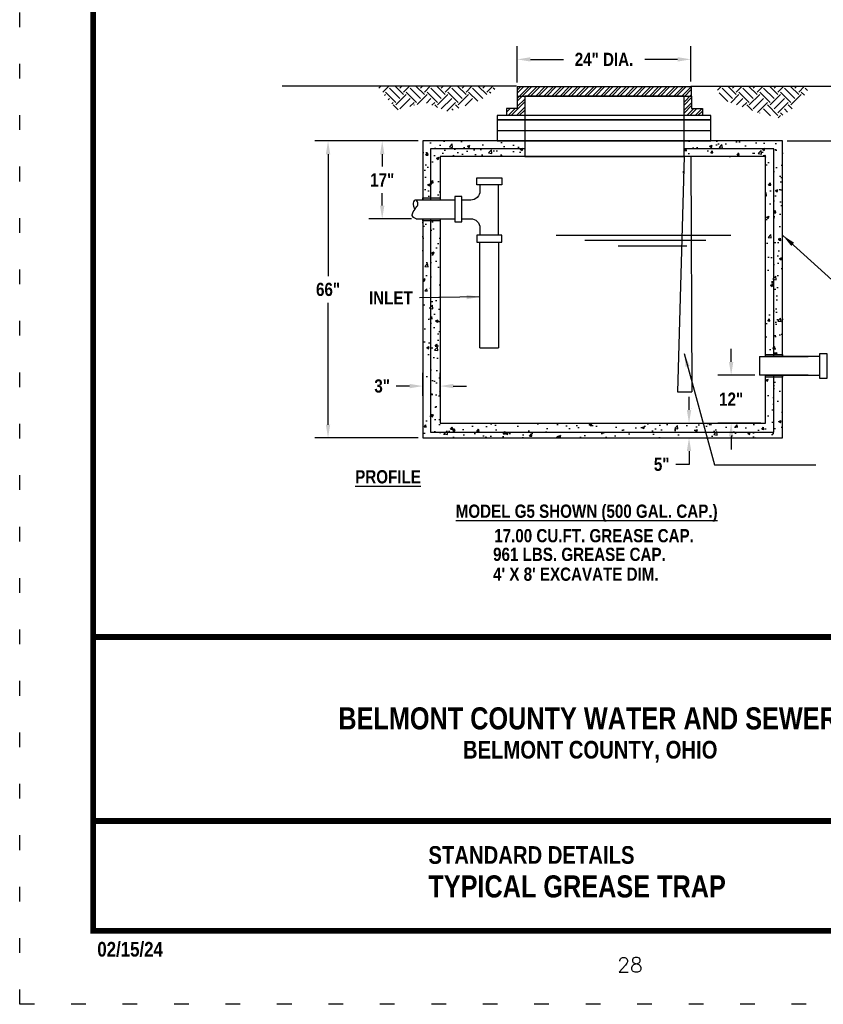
# Model space of a CAD drawing. Header units: feet. Extents: x 7.2 to 15.8, y 14.4 to 25.4.
# Tile 1 of 149: x 7.2 to 12.7, y 14.4 to 21.1. Entities that reach past the tile are written whole.
import ezdxf
from ezdxf.enums import TextEntityAlignment as Align

# ---------------------------------------------------------------- set-up
doc = ezdxf.new("R2010")
doc.units = ezdxf.units.FT
doc.header["$MEASUREMENT"] = 0
doc.linetypes.add('DOT2', pattern=[0.125, 0, -0.125])
doc.layers.get('0').update_dxf_attribs({"linetype": 'CONTINUOUS'})
doc.layers.get('DEFPOINTS').update_dxf_attribs({"linetype": 'CONTINUOUS'})
for name, color, linetype in [('BORDER', 7, 'CONTINUOUS'), ('CONCVAULT', 7, 'CONTINUOUS'), ('DIMENSIONS', 7, 'CONTINUOUS'), ('EARTH', 7, 'CONTINUOUS'), ('PAVEMENT', 9, 'CONTINUOUS'), ('TEXT', 7, 'CONTINUOUS'), ('WATERLINE-NOTES', 7, 'CONTINUOUS')]:
    doc.layers.add(name, color=color, linetype=linetype)
doc.styles.add('ROMANS', font='romans', dxfattribs={"height": 5})
doc.styles.add('TECHNICAL', font='techb___.ttf')
doc.dimstyles.get("Standard").update_dxf_attribs({"dimtxt": 0.18, "dimasz": 0.18, "dimexe": 0.18, "dimexo": 0.0625, "dimgap": 0.09, "dimtad": 0, "dimtih": 1, "dimtoh": 1, "dimdec": 4, "dimzin": 0, "dimdsep": 46, "dimtxsty": 'Standard', "dimcen": 0.09, "dimadec": 0, "dimazin": 0, "dimtfac": 1, "dimtdec": 4, "dimtofl": 0, "dimtmove": 0, "dimatfit": 3, "dimfxl": 1, "dimtolj": 1, "dimtzin": 0, "dimarcsym": 0})

# ---------------------------------------------------------------- blocks, each defined once
blk = doc.blocks.new('*D2')
at = {"layer": 'DEFPOINTS', "color": 0, "transparency": 16777216}
for p in [(11.8147, 20.8136), (10.6339, 20.6259), (11.8147, 20.6317)]:
    blk.add_point(p, dxfattribs=at)
at = {"layer": 'DIMENSIONS', "color": 0, "lineweight": -2, "transparency": 16777216}
for p, q in [((10.6339, 20.6571), (10.6339, 20.9036)), ((11.8147, 20.663), (11.8147, 20.9036)), ((10.7239, 20.8136), (10.9479, 20.8136)), ((11.7247, 20.8136), (11.5007, 20.8136))]:
    blk.add_line(p, q, dxfattribs=at)
at = {"layer": 'DIMENSIONS', "color": 0, "transparency": 16777216}
for points in [[(10.7239, 20.8286), (10.7239, 20.7986), (10.6339, 20.8136)], [(11.7247, 20.8286), (11.7247, 20.7986), (11.8147, 20.8136)]]:
    blk.add_solid(points, dxfattribs=at)
at = {"layer": 'DIMENSIONS', "color": 7, "transparency": 16777216, "insert": (11.2243, 20.8136), "char_height": 0.09, "attachment_point": 5, "style": 'TECHNICAL'}
blk.add_mtext('\\A1;24" DIA.', dxfattribs=at)
blk = doc.blocks.new('*D3')
at = {"layer": 'DEFPOINTS', "color": 0, "transparency": 16777216}
for p in [(9.3471, 20.2583), (9.9916, 20.2583), (9.9916, 18.2377)]:
    blk.add_point(p, dxfattribs=at)
at = {"layer": 'DIMENSIONS', "color": 0, "lineweight": -2, "transparency": 16777216}
for p, q in [((9.9603, 20.2583), (9.2571, 20.2583)), ((9.3471, 20.1683), (9.3471, 19.3389)), ((9.3471, 18.3277), (9.3471, 19.1571)), ((9.9603, 18.2377), (9.2571, 18.2377))]:
    blk.add_line(p, q, dxfattribs=at)
at = {"layer": 'DIMENSIONS', "color": 0, "transparency": 16777216}
for points in [[(9.3321, 20.1683), (9.3621, 20.1683), (9.3471, 20.2583)], [(9.3321, 18.3277), (9.3621, 18.3277), (9.3471, 18.2377)]]:
    blk.add_solid(points, dxfattribs=at)
at = {"layer": 'DIMENSIONS', "color": 7, "transparency": 16777216, "insert": (9.3471, 19.248), "char_height": 0.09, "attachment_point": 5, "style": 'TECHNICAL'}
blk.add_mtext('\\A1;66"', dxfattribs=at)
blk = doc.blocks.new('*D4')
at = {"layer": 'DEFPOINTS', "color": 0, "transparency": 16777216}
for p in [(11.7505, 18.338), (11.7556, 18.2377), (11.8024, 18.2377)]:
    blk.add_point(p, dxfattribs=at)
at = {"layer": 'DIMENSIONS', "color": 0, "lineweight": -2, "transparency": 16777216}
for p, q in [((11.8024, 18.428), (11.8024, 18.518)), ((11.7817, 18.338), (11.8924, 18.338)), ((11.7869, 18.2377), (11.8924, 18.2377)), ((11.8024, 18.1477), (11.8024, 18.0577)), ((11.8024, 18.0577), (11.7124, 18.0577))]:
    blk.add_line(p, q, dxfattribs=at)
at = {"layer": 'DIMENSIONS', "color": 0, "transparency": 16777216}
for points in [[(11.7874, 18.428), (11.8174, 18.428), (11.8024, 18.338)], [(11.7874, 18.1477), (11.8174, 18.1477), (11.8024, 18.2377)]]:
    blk.add_solid(points, dxfattribs=at)
at = {"layer": 'DIMENSIONS', "color": 7, "transparency": 16777216, "insert": (11.6164, 18.0577), "char_height": 0.09, "attachment_point": 5, "style": 'TECHNICAL'}
blk.add_mtext('\\A1;5"', dxfattribs=at)
blk = doc.blocks.new('*D5')
at = {"layer": 'DEFPOINTS', "color": 0, "transparency": 16777216}
for p in [(9.9916, 18.5906), (9.9916, 18.4972), (10.1091, 18.4972)]:
    blk.add_point(p, dxfattribs=at)
at = {"layer": 'DIMENSIONS', "color": 0, "lineweight": -2, "transparency": 16777216}
for p, q in [((9.9916, 18.5284), (9.9916, 18.6806)), ((10.1091, 18.5284), (10.1091, 18.6806)), ((9.9016, 18.5906), (9.8116, 18.5906)), ((10.1991, 18.5906), (10.2891, 18.5906))]:
    blk.add_line(p, q, dxfattribs=at)
at = {"layer": 'DIMENSIONS', "color": 0, "transparency": 16777216}
for points in [[(9.9016, 18.6056), (9.9016, 18.5756), (9.9916, 18.5906)], [(10.1991, 18.6056), (10.1991, 18.5756), (10.1091, 18.5906)]]:
    blk.add_solid(points, dxfattribs=at)
at = {"layer": 'DIMENSIONS', "color": 7, "transparency": 16777216, "insert": (9.7152, 18.5906), "char_height": 0.09, "attachment_point": 5, "style": 'TECHNICAL'}
blk.add_mtext('\\A1;3"', dxfattribs=at)
blk = doc.blocks.new('*D6')
at = {"layer": 'DEFPOINTS', "color": 0, "transparency": 16777216}
for p in [(9.7156, 20.2583), (9.9916, 20.2583), (9.946, 19.729)]:
    blk.add_point(p, dxfattribs=at)
at = {"layer": 'DIMENSIONS', "color": 0, "lineweight": -2, "transparency": 16777216}
for p, q in [((9.9603, 20.2583), (9.6256, 20.2583)), ((9.7156, 20.1683), (9.7156, 20.0843)), ((9.7156, 19.819), (9.7156, 19.903)), ((9.9147, 19.729), (9.6256, 19.729))]:
    blk.add_line(p, q, dxfattribs=at)
at = {"layer": 'DIMENSIONS', "color": 0, "transparency": 16777216}
for points in [[(9.7006, 20.1683), (9.7306, 20.1683), (9.7156, 20.2583)], [(9.7006, 19.819), (9.7306, 19.819), (9.7156, 19.729)]]:
    blk.add_solid(points, dxfattribs=at)
at = {"layer": 'DIMENSIONS', "color": 7, "transparency": 16777216, "insert": (9.7156, 19.9936), "char_height": 0.09, "attachment_point": 5, "style": 'TECHNICAL'}
blk.add_mtext('\\A1;17"', dxfattribs=at)
blk = doc.blocks.new('*D7')
at = {"layer": 'DEFPOINTS', "color": 0, "transparency": 16777216}
for p in [(12.4384, 20.2583), (13.365, 19.6144), (13.6874, 19.6144)]:
    blk.add_point(p, dxfattribs=at)
at = {"layer": 'DIMENSIONS', "color": 0, "lineweight": -2, "transparency": 16777216}
for p, q in [((12.4697, 20.2583), (13.7774, 20.2583)), ((13.6874, 20.1683), (13.6874, 20.0272)), ((13.6874, 19.7044), (13.6874, 19.8455)), ((13.3963, 19.6144), (13.7774, 19.6144))]:
    blk.add_line(p, q, dxfattribs=at)
at = {"layer": 'DIMENSIONS', "color": 0, "transparency": 16777216}
for points in [[(13.6724, 20.1683), (13.7024, 20.1683), (13.6874, 20.2583)], [(13.6724, 19.7044), (13.7024, 19.7044), (13.6874, 19.6144)]]:
    blk.add_solid(points, dxfattribs=at)
at = {"layer": 'DIMENSIONS', "color": 7, "transparency": 16777216, "insert": (13.6874, 19.9363), "char_height": 0.09, "attachment_point": 5, "style": 'TECHNICAL'}
blk.add_mtext('\\A1;19"', dxfattribs=at)
blk = doc.blocks.new('*D8')
at = {"layer": 'DEFPOINTS', "color": 0, "transparency": 16777216}
for p in [(12.0889, 18.6647), (12.281, 18.6647), (12.3222, 18.338)]:
    blk.add_point(p, dxfattribs=at)
at = {"layer": 'DIMENSIONS', "color": 0, "lineweight": -2, "transparency": 16777216}
for p, q in [((12.0889, 18.7547), (12.0889, 18.8447)), ((12.2497, 18.6647), (11.9989, 18.6647)), ((12.2909, 18.338), (11.9989, 18.338)), ((12.0889, 18.248), (12.0889, 18.158))]:
    blk.add_line(p, q, dxfattribs=at)
at = {"layer": 'DIMENSIONS', "color": 0, "transparency": 16777216}
for points in [[(12.0739, 18.7547), (12.1039, 18.7547), (12.0889, 18.6647)], [(12.0739, 18.248), (12.1039, 18.248), (12.0889, 18.338)]]:
    blk.add_solid(points, dxfattribs=at)
at = {"layer": 'DIMENSIONS', "color": 7, "transparency": 16777216, "insert": (12.0889, 18.5014), "char_height": 0.09, "attachment_point": 5, "style": 'TECHNICAL'}
blk.add_mtext('\\A1;12"', dxfattribs=at)

msp = doc.modelspace()

# ---------------------------------------------------------------- hatches: boundary and pattern name
at = {"layer": 'CONCVAULT'}
h = msp.add_hatch(dxfattribs=at)
h.set_pattern_fill('STEEL', color=256, scale=0.3125, style=0)
h.set_pattern_definition([(45, (5.598217, 14.443078), (-0.02762136, 0.02762136), []), (45, (5.598217, 14.46261), (-0.02762136, 0.02762136), [])])
h.paths.add_polyline_path([(10.63387, 20.47932), (10.56093, 20.47932), (10.56093, 20.43173), (10.68502, 20.43173), (10.68502, 20.5631), (10.63387, 20.5631)])
h.paths.add_polyline_path([(11.8203, 20.5631), (11.8203, 20.62589), (10.63387, 20.62589), (10.63387, 20.5631)])
h.paths.add_polyline_path([(11.8203, 20.5631), (11.76845, 20.5631), (11.76845, 20.43173), (11.89324, 20.43173), (11.89324, 20.47932), (11.8203, 20.47932)])
h = msp.add_hatch(dxfattribs=at)
h.set_pattern_fill('AR-CONC', color=256, scale=0.025, style=0)
h.set_pattern_definition([(50, (5.59822, 14.44308), (0.179315, -0.015688), [0.01875, -0.20625]), (355, (5.59822, 14.44308), (-0.034688, 0.188048), [0.015, -0.165]), (100.4514, (5.61316, 14.44177), (0.1446273, 0.17236), [0.015935, -0.1752855]), (46.1842, (5.59822, 14.49308), (0.26681, -0.04138), [0.028125, -0.309375]), (96.6356, (5.62045, 14.48963), (0.233666, 0.2435295), [0.0239026, -0.262928]), (351.1842, (5.59822, 14.49308), (0.2336655, 0.24353), [0.0225, -0.2475]), (21, (5.62322, 14.48058), (0.1492268, -0.1006547), [0.01875, -0.20625]), (326, (5.62322, 14.48058), (0.060829, 0.1812875), [0.015, -0.165]), (71.4514, (5.63565, 14.47219), (0.2100557, 0.0806326), [0.015935, -0.1752855]), (37.5, (5.598217, 14.44308), (0.00303996, 0.08322346), [0, -0.163, 0, -0.1675, 0, -0.165625]), (7.5, (5.59822, 14.44308), (0.0657674, 0.0986029), [0, -0.0955, 0, -0.15925, 0, -0.063125]), (327.5, (5.54247, 14.44308), (0.1334556, -0.0056387), [0, -0.0625, 0, -0.195, 0, -0.25875]), (317.5, (5.51747, 14.44308), (0.1457965, 0.0250262), [0, -0.08125, 0, -0.1295, 0, -0.18375])])
h.paths.add_polyline_path([(10.68502, 20.2044), (10.68502, 20.25829), (10.49832, 20.25829), (9.99156, 20.25829), (9.99156, 19.8712), (10.04408, 19.8712), (10.04408, 20.2044)])
h.paths.add_polyline_path([(10.68502, 20.15301), (10.68502, 20.2044), (10.04408, 20.2044), (10.04408, 19.8712), (10.10909, 19.8712), (10.10909, 20.15301)], flags=17)
h.paths.add_polyline_path([(12.37967, 20.2044), (12.37967, 18.80646), (12.43843, 18.80646), (12.43843, 20.25829), (11.76845, 20.25829), (11.76845, 20.2044)])
h.paths.add_polyline_path([(12.32216, 20.15301), (12.32216, 18.80646), (12.37967, 18.80646), (12.37967, 20.2044), (11.76845, 20.2044), (11.76845, 20.15301)], flags=17)
h.paths.add_polyline_path([(12.37967, 18.65019), (12.32216, 18.65019), (12.32216, 18.33797), (10.10909, 18.33797), (10.10909, 19.71397), (10.04408, 19.71397), (10.04408, 18.27656), (12.37967, 18.27656)], flags=16)
h.paths.add_polyline_path([(12.43843, 18.65019), (12.37967, 18.65019), (12.37967, 18.27656), (10.04408, 18.27656), (10.04408, 19.71397), (9.99156, 19.71397), (9.99156, 18.2377), (12.43843, 18.2377)])
h = msp.add_hatch(color=256, dxfattribs=at)
h.paths.add_polyline_path([(10.10909, 19.85618), (10.10909, 19.8712), (10.04408, 19.8712), (10.04408, 19.85618)])
h.paths.add_polyline_path([(9.99156, 19.8712), (9.99156, 19.85618), (10.04408, 19.85618), (10.04408, 19.8712)])
h.paths.add_polyline_path([(9.99156, 19.729), (9.99156, 19.71397), (10.04408, 19.71397), (10.04408, 19.729)])
h.paths.add_polyline_path([(10.10909, 19.71397), (10.10909, 19.729), (10.04408, 19.729), (10.04408, 19.71397)])
h = msp.add_hatch(color=256, dxfattribs=at)
h.paths.add_polyline_path([(12.37967, 18.80646), (12.37967, 18.79192), (12.43843, 18.79192), (12.43843, 18.80646)])
h.paths.add_polyline_path([(12.32216, 18.80646), (12.32216, 18.79192), (12.37967, 18.79192), (12.37967, 18.80646)])
h.paths.add_polyline_path([(12.32216, 18.66474), (12.32216, 18.65019), (12.37967, 18.65019), (12.37967, 18.66474)])
h.paths.add_polyline_path([(12.37967, 18.66474), (12.37967, 18.65019), (12.43843, 18.65019), (12.43843, 18.66474)])
at = {"layer": 'EARTH'}
h = msp.add_hatch(dxfattribs=at)
h.set_pattern_fill('EARTH', color=256, scale=0.4, angle=45, style=0)
h.set_pattern_definition([(45, (6.75, 14.9347), (5e-17, 0.1414214), [0.1, -0.1]), (45, (6.72348, 14.96121), (5e-17, 0.1414214), [0.1, -0.1]), (45, (6.69697, 14.98773), (5e-17, 0.1414214), [0.1, -0.1]), (135, (6.69697, 15.00541), (-0.1414214, 6e-17), [0.1, -0.1]), (135, (6.72348, 15.03192), (-0.1414214, 6e-17), [0.1, -0.1]), (135, (6.75, 15.05844), (-0.1414214, 6e-17), [0.1, -0.1])])
h.paths.add_polyline_path([(10.5065, 20.63175), (9.67809, 20.63175), (9.81665, 20.46775), (10.00529, 20.52078), (10.16446, 20.45597), (10.41205, 20.54435)])
h.paths.add_polyline_path([(12.62859, 20.63175), (11.9807, 20.63175), (12.03321, 20.53845), (12.25722, 20.45597), (12.41049, 20.41473), (12.54608, 20.5031)])
h.paths.add_polyline_path([(13.37431, 20.63175), (13.07737, 20.63175), (13.12969, 20.56202), (13.33013, 20.45597), (13.41855, 20.5031)])

# ---------------------------------------------------------------- linework, layer by layer
for points in [[(11.76845, 20.15301), (11.71845, 20.15301)], [(11.76845, 20.15301), (11.72433, 18.55145)], [(11.81482, 20.15301), (11.82078, 18.55145)], [(11.76207, 20.05301), (11.76207, 20.03894)], [(11.72433, 18.55145), (11.82078, 18.55145)], [(11.8212, 18.43834), (11.8212, 18.43797)]]:
    msp.add_lwpolyline(points)
at = {"layer": 'BORDER', "const_width": 0.04}
msp.add_lwpolyline([(7.75, 14.88376), (7.75, 24.88376), (15.25, 24.88376), (15.25, 14.88376)], close=True, dxfattribs=at)
for points in [[(7.75, 16.88375), (15.25, 16.88375)], [(7.75, 15.63048), (15.25, 15.63048)]]:
    msp.add_lwpolyline(points, dxfattribs=at)
at = {"layer": 'CONCVAULT'}
for points in [[(10.63387, 20.5631), (11.8203, 20.5631), (11.8203, 20.62589), (10.63387, 20.62589)], [(10.68502, 20.15301), (11.76845, 20.15301), (11.76845, 20.56285), (10.68502, 20.56285)], [(10.49832, 20.40332), (11.95002, 20.40332), (11.95002, 20.43173), (10.49832, 20.43173)], [(10.49832, 20.25829), (11.94998, 20.25829), (11.94998, 20.40332), (10.49832, 20.40332)], [(10.5298, 19.9595), (10.35805, 19.95928), (10.35805, 20.00664), (10.52953, 20.00664)], [(9.99156, 19.8712), (10.10909, 19.8712), (10.10909, 19.85618), (9.99156, 19.85618)], [(10.25757, 19.70779), (10.25779, 19.87954), (10.21043, 19.87954), (10.21043, 19.70806)], [(9.99156, 19.729), (10.10909, 19.729), (10.10909, 19.71397), (9.99156, 19.71397)], [(10.5298, 19.61715), (10.35805, 19.61737), (10.35805, 19.57001), (10.52953, 19.57001)], [(12.32216, 18.80646), (12.43843, 18.80646), (12.43843, 18.79192), (12.32216, 18.79192)], [(12.73999, 18.81313), (12.74021, 18.64138), (12.69284, 18.64138), (12.69284, 18.81286)], [(12.32216, 18.66474), (12.43843, 18.66474), (12.43843, 18.65019), (12.32216, 18.65019)]]:
    msp.add_lwpolyline(points, close=True, dxfattribs=at)
for points in [[(10.63387, 20.5631), (10.63387, 20.47932), (10.56093, 20.47932), (10.56093, 20.43173)], [(11.8203, 20.5631), (11.8203, 20.47932), (11.89324, 20.47932), (11.89324, 20.43173)], [(10.49832, 20.3308), (11.94998, 20.3308)], [(12.43843, 18.79192), (12.43843, 20.25829), (9.99156, 20.25829), (9.99156, 19.85618)], [(10.68502, 20.2044), (10.04408, 20.2044), (10.04408, 19.85618)], [(12.37967, 18.79192), (12.37967, 20.2044), (11.76845, 20.2044)], [(12.32216, 18.79192), (12.32216, 20.15301), (10.10909, 20.15301), (10.10909, 19.85618)], [(10.50738, 19.61718), (10.50738, 19.95947)], [(10.21043, 19.85618), (9.94597, 19.85618)], [(9.94597, 19.729), (10.21043, 19.729)], [(9.99156, 19.729), (9.99156, 18.2377), (12.43843, 18.2377), (12.43843, 18.66474)], [(10.04408, 19.729), (10.04408, 18.27656), (12.37967, 18.27656), (12.37967, 18.66474)], [(10.10909, 19.729), (10.10909, 18.33797), (12.32216, 18.33797), (12.32216, 18.66474)], [(10.3802, 18.85145), (10.3802, 19.57001), (10.50738, 19.57001), (10.50738, 18.85145)], [(10.3802, 18.85145), (10.50738, 18.85145)], [(12.28096, 18.79192), (12.61334, 18.79192)], [(12.28096, 18.79192), (12.28096, 18.66474)], [(12.69284, 18.79192), (12.42839, 18.79192)], [(12.61334, 18.66474), (12.28096, 18.66474)], [(12.42839, 18.66474), (12.69284, 18.66474)]]:
    msp.add_lwpolyline(points, dxfattribs=at)
for points in [[(10.3802, 19.9593), (10.3802, 19.91868, -0.4142136), (10.3177, 19.85618), (10.25776, 19.85618)], [(10.2576, 19.729), (10.3177, 19.729, -0.4142136), (10.3802, 19.6665), (10.3802, 19.61734)]]:
    msp.add_lwpolyline(points, format="xyb", dxfattribs=at)
at = {"layer": 'CONCVAULT', "color": 9}
for points in [[(12.08577, 19.61436), (10.89809, 19.61436)], [(11.91703, 19.58193), (11.0928, 19.58193)], [(11.78723, 19.54301), (11.31995, 19.54301)]]:
    msp.add_lwpolyline(points, dxfattribs=at)
at = {"layer": 'CONCVAULT'}
msp.add_spline([(9.94597, 19.729), (9.92007, 19.75051), (9.92635, 19.77553), (9.95143, 19.8118), (9.95714, 19.82348), (9.95618, 19.84518), (9.94597, 19.85618), (9.93271, 19.85062), (9.92675, 19.83602), (9.92868, 19.8148), (9.93736, 19.79118)], degree=3, dxfattribs=at)
at = {"layer": 'DEFPOINTS', "linetype": 'DOT2', "ltscale": 2}
msp.add_lwpolyline([(7.25, 14.38376), (7.25, 25.38376), (15.75, 25.38376), (15.75, 14.38376)], close=True, dxfattribs=at)
at = {"layer": 'PAVEMENT'}
for points in [[(10.62824, 20.63175), (9.03456, 20.63175)], [(11.81467, 20.63175), (13.43742, 20.63175)]]:
    msp.add_lwpolyline(points, dxfattribs=at)

# ---------------------------------------------------------------- texts
at = {"layer": 'DIMENSIONS', "color": 7, "insert": (9.92328, 19.14569), "char_height": 0.09, "attachment_point": 9, "style": 'TECHNICAL'}
msp.add_mtext('INLET', dxfattribs=at)
at = {"layer": 'TEXT', "color": 7, "style": 'TECHNICAL'}
for s, height, p in [('%%UPROFILE', 0.09, (9.53183, 17.92837)), ('%%UMODEL G5 SHOWN (500 GAL. CAP.)', 0.09, (10.21556, 17.69436)), ('17.00 CU.FT. GREASE CAP.', 0.09, (10.47768, 17.52764)), ('961 LBS. GREASE CAP.', 0.09, (10.46974, 17.40063)), ("4' X 8' EXCAVATE DIM.", 0.09, (10.46974, 17.26567)), ('BELMONT COUNTY, OHIO', 0.1203954, (10.26436, 16.05587)), ('STANDARD DETAILS', 0.1203954, (10.03, 15.33971))]:
    msp.add_text(s, height=height, dxfattribs=at).set_placement(p)
for s, p in [('BELMONT COUNTY WATER AND SEWER DISTRICT', (13.65422, 16.32944)), ('TYPICAL GREASE TRAP', (12.05259, 15.18597))]:
    msp.add_text(s, height=0.15, dxfattribs=at).set_placement(p, align=Align.MIDDLE_RIGHT)
at = {"layer": 'TEXT', "style": 'ROMANS'}
msp.add_text('28', height=0.1, dxfattribs=at).set_placement((11.31527, 14.60161))
at = {"layer": 'WATERLINE-NOTES', "style": 'TECHNICAL'}
msp.add_text('02/15/24', height=0.1, dxfattribs=at).set_placement((7.77793, 14.70834))

# ---------------------------------------------------------------- dimensions: what is measured, and where the dimension line sits
at = {"layer": 'DIMENSIONS'}
dim = msp.add_linear_dim(base=(11.81467, 20.81364), p1=(10.63387, 20.62589), p2=(11.81467, 20.63175), text='24" DIA.', dimstyle='Standard', override={"dimscale": 0.5, "dimtxsty": 'TECHNICAL', "dimclrt": 7}, dxfattribs=at)
dim.commit()
dim.dimension.update_dxf_attribs({"geometry": '*D2', "text_midpoint": (11.22427, 20.81364)})
for p1, p2, distance, text, picture, middle in [((9.99156, 18.2377), (9.99156, 20.25829), 0.64447, '66"', '*D3', (9.3471, 19.248)), ((10.10909, 18.4972), (9.99156, 18.4972), -0.09338, '3"', '*D5', (9.71518, 18.59058))]:
    dim = msp.add_aligned_dim(p1=p1, p2=p2, distance=distance, text=text, dimstyle='Standard', override={"dimscale": 0.5, "dimtxsty": 'TECHNICAL', "dimclrt": 7}, dxfattribs=at)
    dim.commit()
    dim.dimension.update_dxf_attribs({"geometry": picture, "text_midpoint": middle})
for base, p1, p2, text, picture, middle in [((9.71565, 20.25829), (9.94597, 19.729), (9.99156, 20.25829), '17"', '*D6', (9.71565, 19.99364)), ((13.68744, 19.61436), (12.43843, 20.25829), (13.36503, 19.61436), '19"', '*D7', (13.68744, 19.93633)), ((11.80236, 18.2377), (11.75045, 18.33797), (11.75564, 18.2377), '5"', '*D4', (11.61637, 18.0577))]:
    dim = msp.add_linear_dim(base=base, p1=p1, p2=p2, angle=90, text=text, dimstyle='Standard', override={"dimscale": 0.5, "dimtxsty": 'TECHNICAL', "dimclrt": 7}, dxfattribs=at)
    dim.commit()
    dim.dimension.update_dxf_attribs({"geometry": picture, "text_midpoint": middle})
dim = msp.add_linear_dim(base=(12.08887, 18.66474), p1=(12.32216, 18.33797), p2=(12.28096, 18.66474), angle=90, text='12"', dimstyle='Standard', override={"dimscale": 0.5, "dimtxsty": 'TECHNICAL', "dimclrt": 7}, dxfattribs=at)
dim.commit()
dim.dimension.update_dxf_attribs({"geometry": '*D8', "text_midpoint": (12.08887, 18.50135), "dimtype": 160})

# ---------------------------------------------------------------- leaders
at = {"layer": 'DIMENSIONS', "annotation_type": 0, "has_hookline": 1}
for points, hookline_direction, text_width in [([(12.44078, 19.61555), (13.00847, 19.09841), (13.09847, 19.09841)], 0, 1.85316), ([(10.38007, 19.19757), (9.96828, 19.19069)], 1, 0.34132), ([(11.76951, 18.81151), (11.9751, 18.05497), (12.66559, 18.05546)], 0, 0.88803)]:
    msp.add_leader(points, dimstyle='Standard', override={"dimscale": 0.5, "dimtxsty": 'TECHNICAL', "dimclrt": 7}, dxfattribs=dict(at, hookline_direction=hookline_direction, text_width=text_width))

doc.saveas('drawing.dxf')
